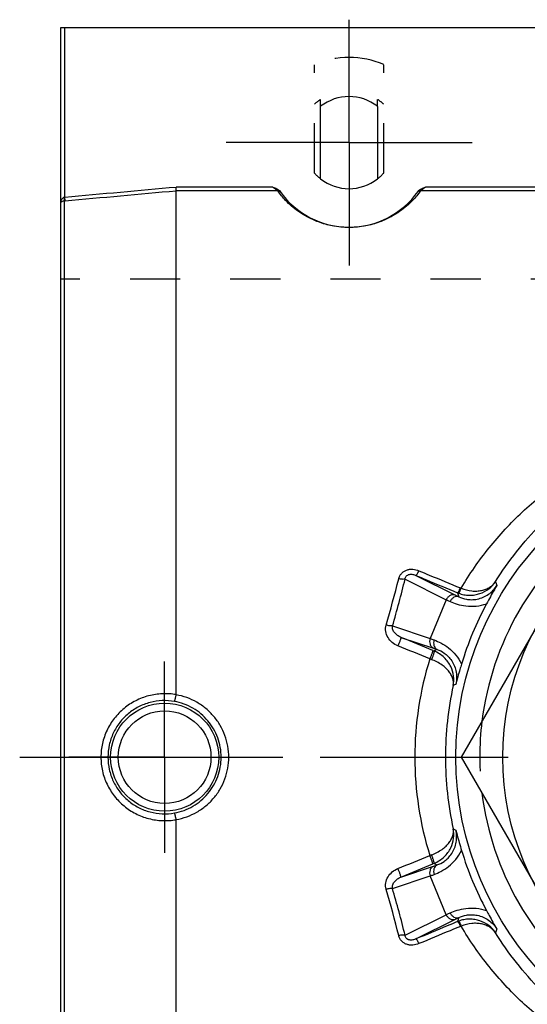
# Model space of a CAD drawing. Header units: millimetres. Extents: x 402 to 598, y 400 to 600.
# Tile 2 of 7: x 402 to 468, y 468 to 596. Entities that reach past the tile are written whole.
import ezdxf

# ---------------------------------------------------------------- set-up
doc = ezdxf.new("R2010")
doc.units = ezdxf.units.MM
doc.header["$LTSCALE"] = 65.185185
doc.linetypes.add('CENTER', pattern=[0.6, 0.375, -0.075, 0.075, -0.075])
doc.linetypes.add('HIDDEN', pattern=[0.2, 0.1, -0.1])
for name, color, linetype in [('ACHSEN_S', 7, 'CONTINUOUS'), ('FASEN', 7, 'CONTINUOUS'), ('FLAECHEN', 7, 'CONTINUOUS'), ('KOERPER', 7, 'CONTINUOUS'), ('KONST.EL_MIT_GEO', 7, 'CONTINUOUS')]:
    doc.layers.add(name, color=color, linetype=linetype)

msp = doc.modelspace()

# ---------------------------------------------------------------- linework, layer by layer
at = {"layer": 'ACHSEN_S', "color": 2, "linetype": 'CENTER'}
msp.add_line((402.14, 500), (597.86, 500), dxfattribs=at)
at = {"layer": 'FASEN', "color": 7, "linetype": 'Continuous'}
msp.add_circle((500, 500), 41.1, dxfattribs=at)
for start, end in [(127.0851, 172.9149), (187.0851, 232.9149)]:
    msp.add_arc((500, 500), 38, start, end, dxfattribs=at)
at = {"layer": 'FASEN', "color": 8, "linetype": 'HIDDEN'}
msp.add_arc((500, 500), 38, 172.9149, 187.0851, dxfattribs=at)
at = {"layer": 'FLAECHEN', "color": 8, "linetype": 'HIDDEN'}
msp.add_line((592.5, 562.21), (407.5, 562.21), dxfattribs=at)
at = {"layer": 'FLAECHEN', "color": 2, "linetype": 'CENTER'}
for q in [(421, 512.45), (408.55, 500), (421, 487.55), (433.45, 500)]:
    msp.add_line((421, 500), q, dxfattribs=at)
at = {"layer": 'KOERPER', "color": 8, "linetype": 'HIDDEN'}
for p, q in [((440.5, 576.03), (440.5, 590.14)), ((449.5, 576.03), (449.5, 590.14)), ((441.3, 584.72), (441.3, 585.62)), ((448.7, 584.72), (448.7, 585.62))]:
    msp.add_line(p, q, dxfattribs=at)
at = {"layer": 'KOERPER', "color": 7, "linetype": 'Continuous'}
for p, q in [((441.3, 575.28), (441.3, 584.72)), ((448.7, 584.72), (448.7, 575.28))]:
    msp.add_line(p, q, dxfattribs=at)
for start, end in [(51.9269, 128.0731), (231.9269, 308.0731)]:
    msp.add_arc((445, 580), 6, start, end, dxfattribs=at)
at = {"layer": 'KOERPER', "color": 8, "linetype": 'HIDDEN'}
for radius, start, end in [(6.73, 123.3633, 131.9786), (6.73, 48.0214, 56.6367), (6, 221.4096, 231.9269), (6, 308.0731, 318.5904)]:
    msp.add_arc((445, 580), radius, start, end, dxfattribs=at)
at = {"layer": 'KONST.EL_MIT_GEO', "color": 2, "linetype": 'CENTER'}
for q in [(445, 596), (429, 580), (445, 564), (461, 580)]:
    msp.add_line((445, 580), q, dxfattribs=at)
at = {"layer": 'KONST.EL_MIT_GEO', "color": 7, "linetype": 'Continuous'}
for p, q in [((407.5, 405), (407.5, 595)), ((407.5, 595), (592.5, 595)), ((408, 572.91), (408, 595)), ((435.06, 574.22), (422.48, 574.22)), ((545.06, 574.22), (454.94, 574.22)), ((408.04, 572.43), (408, 572.91)), ((422.5, 508.14), (422.5, 573.74)), ((435.68, 573.74), (422.5, 573.74)), ((545.68, 573.74), (454.32, 573.74)), ((407.96, 427.58), (407.96, 572.42)), ((479.79, 535), (459.59, 500)), ((452.29, 523.18), (457.65, 520.5)), ((453.7, 523.66), (458.86, 521.08)), ((457.65, 520.5), (455.55, 515.45)), ((450.64, 517.09), (455.55, 515.45)), ((451.74, 515.6), (456, 514.18)), ((459.59, 500), (479.79, 465)), ((422.5, 426.26), (422.5, 491.86)), ((451.74, 484.4), (456, 485.82)), ((450.64, 482.91), (455.55, 484.55)), ((457.65, 479.5), (455.55, 484.55)), ((452.29, 476.82), (457.65, 479.5)), ((453.7, 476.34), (458.86, 478.92))]:
    msp.add_line(p, q, dxfattribs=at)
for centre, radius in [((500, 500), 35), ((421, 500), 7.03), ((421, 500), 6.03)]:
    msp.add_circle(centre, radius, dxfattribs=at)
at = {"layer": 'KONST.EL_MIT_GEO', "color": 8, "linetype": 'HIDDEN'}
msp.add_arc((445, 580), 11.1, 66.0734, 113.9266, dxfattribs=at)
at = {"layer": 'KONST.EL_MIT_GEO', "color": 7, "linetype": 'Continuous'}
for centre, radius, start, end in [((407.84, 573.81), 0.92, 277.5605, 280.3082), ((445, 580), 11, 215.2982, 324.7018), ((407.72, 576.01), 3.6, 273.8009, 275.1922), ((311.68, 558.14), 144.07, 343.4912, 345.9731), ((309.12, 558.49), 147.46, 343.6929, 346.1473), ((460.65, 524.81), 3.01, 247.5322, 249.3005), ((579.83, 565.08), 123.24, 200.0428, 200.2802), ((460.66, 525.07), 3.99, 247.3402, 249.1225), ((596.72, 564.76), 144.27, 197.4929, 197.7077), ((499.9, 500.04), 42.04, 151.712, 163.288), ((522.52, 385.98), 144.1, 117.2919, 117.4669), ((496.51, 499.99), 42.96, 162.643, 179.9874), ((475.31, 565.07), 55.89, 249.249, 249.4968), ((488.37, 592.81), 85.34, 247.6291, 247.7512), ((500.94, 500), 43.4, 167.591, 180.0008), ((510.32, 397.75), 123, 114.7184, 114.888), ((422.42, 508.14), 0.0849, 349.5372, 0.0389), ((496.51, 500.01), 42.96, 180.0126, 197.357), ((500.94, 500), 43.4, 179.9992, 192.4091), ((422.42, 491.86), 0.0849, 359.9636, 10.4653), ((510.32, 602.25), 123, 245.1119, 245.2815), ((475.31, 434.93), 55.89, 110.5032, 110.751), ((499.9, 499.96), 42.04, 196.712, 208.288), ((488.37, 407.19), 85.34, 112.2488, 112.3709), ((522.52, 614.02), 144.1, 242.5331, 242.7081), ((314.05, 442.5), 141.62, 14.0054, 16.5303), ((311.52, 442.16), 144.97, 13.8316, 16.3281), ((596.72, 435.24), 144.27, 162.2926, 162.5074), ((460.66, 474.93), 3.99, 110.8775, 112.6598), ((460.65, 475.19), 3.01, 110.6995, 112.4679), ((579.83, 434.92), 123.24, 159.7197, 159.9572)]:
    msp.add_arc(centre, radius, start, end, dxfattribs=at)
for points in [[(408, 572.91), (412.83, 573.34), (417.65, 573.78), (422.48, 574.22)], [(408.04, 572.43), (412.86, 572.86), (417.68, 573.3), (422.5, 573.74)], [(455.89, 513.9), (454.5, 514.47), (453.12, 515.03), (451.74, 515.6)], [(455.5, 512.81), (454.12, 513.37), (452.74, 513.93), (451.35, 514.49)], [(451.35, 485.51), (452.74, 486.07), (454.12, 486.63), (455.5, 487.19)], [(451.74, 484.4), (453.12, 484.97), (454.5, 485.53), (455.89, 486.1)]]:
    msp.add_open_spline(points, degree=3, dxfattribs=at)
for points, knots in [([(422.5, 573.74), (422.5, 573.75), (422.5, 573.77), (422.5, 573.83), (422.49, 573.93), (422.49, 574.07), (422.48, 574.17), (422.48, 574.22)], [0, 0, 0, 0, 0.057971, 0.140816, 0.371764, 0.668536, 1, 1, 1, 1]), ([(435.06, 574.22), (435.15, 574.19), (435.32, 574.11), (435.67, 573.96), (435.91, 573.8), (436.02, 573.64)], [0, 0, 0, 0, 0.25118, 0.502316, 1, 1, 1, 1]), ([(435.68, 573.74), (435.64, 573.77), (435.43, 573.92), (435.22, 574.08), (435.06, 574.22)], [0, 0, 0, 0, 0.186758, 1, 1, 1, 1]), ([(453.98, 573.64), (454.09, 573.8), (454.33, 573.96), (454.68, 574.11), (454.85, 574.19), (454.94, 574.22)], [0, 0, 0, 0, 0.497684, 0.74882, 1, 1, 1, 1]), ([(454.94, 574.22), (454.89, 574.17), (454.68, 574), (454.47, 573.85), (454.32, 573.74)], [0, 0, 0, 0, 0.286403, 1, 1, 1, 1]), ([(435.68, 573.74), (435.76, 573.74), (435.92, 573.71), (436.04, 573.61), (436.09, 573.55)], [0, 0, 0, 0, 0.505433, 1, 1, 1, 1]), ([(454.32, 573.74), (454, 573.29), (453.18, 572.31), (451.86, 571.18), (450.4, 570.27), (448.91, 569.59), (447.08, 569.08), (445, 568.88), (442.92, 569.08), (441.09, 569.59), (439.6, 570.27), (438.14, 571.18), (436.82, 572.31), (436, 573.29), (435.68, 573.74)], [0, 0, 0, 0, 0.075611, 0.175737, 0.238547, 0.312784, 0.400641, 0.5, 0.599359, 0.687216, 0.761453, 0.824263, 0.924389, 1, 1, 1, 1]), ([(454.32, 573.74), (454.24, 573.74), (454.08, 573.71), (453.96, 573.61), (453.91, 573.55)], [0, 0, 0, 0, 0.505433, 1, 1, 1, 1]), ([(407.5, 572.14), (407.5, 572.22), (407.51, 572.37), (407.57, 572.55), (407.65, 572.69), (407.73, 572.79), (407.83, 572.86), (407.91, 572.89), (407.96, 572.9)], [0, 0, 0, 0, 0.238278, 0.479376, 0.602841, 0.729644, 0.861631, 1, 1, 1, 1]), ([(407.5, 572.14), (407.5, 572.17), (407.52, 572.23), (407.6, 572.32), (407.75, 572.39), (407.88, 572.42), (407.96, 572.42)], [0, 0, 0, 0, 0.149528, 0.335896, 0.601664, 1, 1, 1, 1]), ([(407.96, 572.42), (407.96, 572.44), (407.97, 572.5), (407.97, 572.61), (407.97, 572.75), (407.96, 572.85), (407.96, 572.9)], [0, 0, 0, 0, 0.143561, 0.374564, 0.670083, 1, 1, 1, 1]), ([(459.59, 521.99), (460.67, 523.83), (463.1, 527.35), (467.45, 532.03), (472.39, 536.07), (476.03, 538.29), (477.92, 539.27)], [0, 0, 0, 0, 0.25126, 0.500639, 0.749657, 1, 1, 1, 1]), ([(464.05, 522.85), (464.89, 524.19), (466.71, 526.79), (469.84, 530.35), (473.33, 533.54), (475.88, 535.39), (477.2, 536.24)], [0, 0, 0, 0, 0.251546, 0.501262, 0.750304, 1, 1, 1, 1]), ([(451.46, 523.22), (451.49, 523.35), (451.58, 523.6), (451.81, 523.93), (452.11, 524.19), (452.48, 524.37), (452.88, 524.47), (453.43, 524.48), (453.83, 524.37), (454.09, 524.27)], [0, 0, 0, 0, 0.121615, 0.244199, 0.368241, 0.493792, 0.620413, 0.747458, 1, 1, 1, 1]), ([(453.7, 523.66), (453.71, 523.66), (453.73, 523.67), (453.77, 523.71), (453.81, 523.76), (453.88, 523.86), (453.97, 524.03), (454.05, 524.18), (454.09, 524.27)], [0, 0, 0, 0, 0.036198, 0.098345, 0.189116, 0.307546, 0.617219, 1, 1, 1, 1]), ([(454.09, 524.27), (454.54, 524.08), (456.34, 523.33), (458.15, 522.59), (459.5, 522.03)], [0, 0, 0, 0, 0.249852, 1, 1, 1, 1]), ([(452.29, 523.18), (452.24, 523.17), (452.12, 523.15), (451.84, 523.15), (451.61, 523.19), (451.46, 523.22)], [0, 0, 0, 0, 0.188028, 0.425861, 1, 1, 1, 1]), ([(452.29, 523.18), (452.29, 523.25), (452.32, 523.39), (452.43, 523.58), (452.62, 523.73), (452.84, 523.8), (453.07, 523.82), (453.36, 523.79), (453.57, 523.72), (453.7, 523.66)], [0, 0, 0, 0, 0.115483, 0.237421, 0.367053, 0.499766, 0.63024, 0.75692, 1, 1, 1, 1]), ([(453.7, 523.66), (454.15, 523.47), (455.96, 522.72), (457.76, 521.96), (459.12, 521.39)], [0, 0, 0, 0, 0.249848, 1, 1, 1, 1]), ([(459.12, 521.39), (459.13, 521.39), (459.15, 521.41), (459.18, 521.44), (459.22, 521.49), (459.27, 521.57), (459.32, 521.66), (459.4, 521.82), (459.46, 521.94), (459.5, 522.03)], [0, 0, 0, 0, 0.034119, 0.095576, 0.186444, 0.305432, 0.449979, 0.616695, 1, 1, 1, 1]), ([(459.23, 521.35), (459.46, 521.26), (459.93, 521.13), (460.65, 521.06), (461.36, 521.11), (462.23, 521.33), (463.22, 521.85), (463.82, 522.49), (464.05, 522.85)], [0, 0, 0, 0, 0.135122, 0.267864, 0.397416, 0.523528, 0.765732, 1, 1, 1, 1]), ([(459.23, 521.35), (459.24, 521.35), (459.26, 521.36), (459.29, 521.4), (459.33, 521.45), (459.37, 521.53), (459.42, 521.62), (459.5, 521.78), (459.55, 521.91), (459.59, 521.99)], [0, 0, 0, 0, 0.03307, 0.094134, 0.184895, 0.303948, 0.448691, 0.61572, 1, 1, 1, 1]), ([(459.28, 520.88), (459.59, 520.73), (460.14, 520.55), (460.96, 520.48), (461.7, 520.56), (462.45, 520.79), (463.15, 521.19), (463.76, 521.71), (464.09, 522.14), (464.23, 522.37)], [0, 0, 0, 0, 0.182509, 0.301831, 0.435096, 0.575248, 0.716959, 0.85849, 1, 1, 1, 1]), ([(459.59, 521.99), (460.03, 521.81), (460.71, 521.63), (461.62, 521.61), (462.24, 521.69), (462.81, 521.86), (463.31, 522.11), (463.73, 522.44), (463.96, 522.7), (464.05, 522.85)], [0, 0, 0, 0, 0.29117, 0.42701, 0.554702, 0.674495, 0.787445, 0.895235, 1, 1, 1, 1]), ([(464.23, 522.37), (464.12, 522.18), (463.65, 521.39), (463.21, 520.58), (462.88, 519.97)], [0, 0, 0, 0, 0.235954, 1, 1, 1, 1]), ([(458.86, 521.08), (458.75, 521.12), (458.57, 521.15), (458.33, 521.12), (458.1, 521.03), (457.84, 520.84), (457.7, 520.62), (457.65, 520.5)], [0, 0, 0, 0, 0.237015, 0.359043, 0.483603, 0.738871, 1, 1, 1, 1]), ([(457.65, 520.5), (457.68, 520.48), (457.85, 520.4), (458.02, 520.32), (458.16, 520.26)], [0, 0, 0, 0, 0.221716, 1, 1, 1, 1]), ([(459.28, 520.88), (459.23, 520.9), (459.13, 520.92), (458.91, 520.92), (458.63, 520.83), (458.34, 520.59), (458.21, 520.38), (458.16, 520.26)], [0, 0, 0, 0, 0.111446, 0.225645, 0.466514, 0.727227, 1, 1, 1, 1]), ([(458.86, 521.08), (458.89, 521.07), (459.03, 521), (459.17, 520.93), (459.28, 520.88)], [0, 0, 0, 0, 0.221755, 1, 1, 1, 1]), ([(458.16, 520.26), (458.45, 520.13), (459.11, 519.88), (460.24, 519.64), (461.55, 519.62), (462.44, 519.81), (462.88, 519.97)], [0, 0, 0, 0, 0.197887, 0.440253, 0.713149, 1, 1, 1, 1]), ([(451.35, 514.49), (451.09, 514.6), (450.59, 514.9), (450.03, 515.55), (449.76, 516.23), (449.73, 516.79), (449.77, 517.07), (449.81, 517.2)], [0, 0, 0, 0, 0.252498, 0.503253, 0.751756, 0.875942, 1, 1, 1, 1]), ([(450.64, 517.09), (450.59, 517.08), (450.48, 517.08), (450.28, 517.1), (450.05, 517.14), (449.9, 517.18), (449.81, 517.2)], [0, 0, 0, 0, 0.181614, 0.418581, 0.69719, 1, 1, 1, 1]), ([(451.74, 515.6), (451.58, 515.67), (451.29, 515.83), (450.98, 516.11), (450.79, 516.37), (450.69, 516.59), (450.63, 516.84), (450.63, 517), (450.64, 517.09)], [0, 0, 0, 0, 0.253542, 0.502243, 0.625725, 0.749073, 0.873241, 1, 1, 1, 1]), ([(451.74, 515.6), (451.74, 515.6), (451.74, 515.59), (451.74, 515.57), (451.73, 515.53), (451.72, 515.49), (451.71, 515.44), (451.69, 515.36), (451.64, 515.23), (451.58, 515.06), (451.51, 514.88), (451.44, 514.69), (451.38, 514.56), (451.35, 514.49)], [0, 0, 0, 0, 0.010368, 0.029109, 0.0568, 0.09334, 0.1384, 0.191512, 0.319475, 0.471533, 0.640826, 0.819684, 1, 1, 1, 1]), ([(455.55, 515.45), (455.51, 515.33), (455.45, 515.08), (455.5, 514.76), (455.61, 514.53), (455.75, 514.34), (455.89, 514.23), (456, 514.18)], [0, 0, 0, 0, 0.261129, 0.516397, 0.640957, 0.762985, 1, 1, 1, 1]), ([(455.55, 515.45), (455.59, 515.44), (455.77, 515.38), (455.95, 515.31), (456.08, 515.26)], [0, 0, 0, 0, 0.221716, 1, 1, 1, 1]), ([(456.08, 515.26), (456.04, 515.14), (455.98, 514.89), (456.02, 514.53), (456.15, 514.26), (456.31, 514.11), (456.4, 514.05), (456.45, 514.03)], [0, 0, 0, 0, 0.272773, 0.533486, 0.774355, 0.888554, 1, 1, 1, 1]), ([(456.08, 515.26), (456.38, 515.15), (457.03, 514.86), (458, 514.22), (458.93, 513.32), (459.43, 512.55), (459.63, 512.13)], [0, 0, 0, 0, 0.197887, 0.440253, 0.713149, 1, 1, 1, 1]), ([(456, 514.18), (456.03, 514.17), (456.18, 514.12), (456.33, 514.07), (456.45, 514.03)], [0, 0, 0, 0, 0.221755, 1, 1, 1, 1]), ([(456.45, 514.03), (456.77, 513.92), (457.28, 513.65), (457.91, 513.12), (458.38, 512.55), (458.75, 511.85), (458.96, 511.07), (459.02, 510.27), (458.95, 509.74), (458.89, 509.48)], [0, 0, 0, 0, 0.182509, 0.301831, 0.435096, 0.575248, 0.716959, 0.858491, 1, 1, 1, 1]), ([(455.89, 513.9), (455.89, 513.89), (455.89, 513.88), (455.89, 513.86), (455.88, 513.83), (455.87, 513.79), (455.86, 513.74), (455.83, 513.66), (455.79, 513.53), (455.73, 513.37), (455.66, 513.19), (455.59, 513), (455.53, 512.87), (455.5, 512.81)], [0, 0, 0, 0, 0.009905, 0.02835, 0.055786, 0.092079, 0.136896, 0.189773, 0.317345, 0.469221, 0.638701, 0.818278, 1, 1, 1, 1]), ([(456.06, 513.83), (456.06, 513.82), (456.07, 513.81), (456.07, 513.77), (456.06, 513.7), (456.04, 513.59), (456, 513.45), (455.95, 513.29), (455.86, 513.04), (455.79, 512.85), (455.73, 512.72)], [0, 0, 0, 0, 0.013712, 0.034241, 0.099677, 0.197478, 0.324194, 0.474606, 0.642292, 1, 1, 1, 1]), ([(458.56, 509.33), (458.58, 509.47), (458.6, 509.76), (458.51, 510.21), (458.32, 510.67), (458.02, 511.13), (457.61, 511.59), (456.88, 512.19), (456.21, 512.54), (455.73, 512.72)], [0, 0, 0, 0, 0.090208, 0.185014, 0.288005, 0.402251, 0.530188, 0.673279, 1, 1, 1, 1]), ([(458.56, 509.33), (458.64, 509.73), (458.66, 510.59), (458.34, 511.64), (457.87, 512.42), (457.38, 512.99), (456.78, 513.47), (456.31, 513.72), (456.06, 513.83)], [0, 0, 0, 0, 0.221609, 0.455629, 0.581284, 0.714025, 0.854092, 1, 1, 1, 1]), ([(459.63, 512.13), (459.56, 511.9), (459.3, 511.02), (459.05, 510.13), (458.89, 509.48)], [0, 0, 0, 0, 0.267612, 1, 1, 1, 1]), ([(422.5, 508.14), (421.91, 508.24), (420.7, 508.32), (418.9, 508.05), (417.2, 507.4), (415.67, 506.4), (414.4, 505.09), (413.44, 503.54), (412.84, 501.81), (412.71, 500.6), (412.71, 500)], [0, 0, 0, 0, 0.124582, 0.249405, 0.374407, 0.499503, 0.624629, 0.749755, 0.874878, 1, 1, 1, 1]), ([(422.28, 507.25), (422.29, 507.25), (422.29, 507.26), (422.3, 507.28), (422.31, 507.3), (422.32, 507.34), (422.34, 507.41), (422.37, 507.52), (422.4, 507.65), (422.43, 507.79), (422.47, 507.95), (422.49, 508.07), (422.5, 508.12)], [0, 0, 0, 0, 0.010002, 0.027779, 0.053849, 0.088194, 0.18082, 0.303022, 0.451028, 0.620186, 0.805136, 1, 1, 1, 1]), ([(429.35, 500), (429.35, 500.48), (429.26, 501.44), (428.89, 502.84), (428.27, 504.15), (427.43, 505.33), (426.4, 506.35), (425.22, 507.18), (423.9, 507.79), (422.97, 508.04), (422.5, 508.12)], [0, 0, 0, 0, 0.125089, 0.25014, 0.375133, 0.500075, 0.624998, 0.749943, 0.874941, 1, 1, 1, 1]), ([(422.28, 507.25), (421.76, 507.35), (420.68, 507.42), (419.08, 507.18), (417.57, 506.6), (416.22, 505.7), (415.1, 504.53), (414.26, 503.15), (413.74, 501.61), (413.62, 500.54), (413.62, 500)], [0, 0, 0, 0, 0.124445, 0.249206, 0.374204, 0.499328, 0.624493, 0.749662, 0.87483, 1, 1, 1, 1]), ([(428.35, 500), (428.35, 500.43), (428.28, 501.29), (427.94, 502.53), (427.4, 503.7), (426.66, 504.75), (425.75, 505.67), (424.7, 506.41), (423.53, 506.95), (422.7, 507.18), (422.28, 507.25)], [0, 0, 0, 0, 0.125123, 0.250195, 0.37519, 0.500116, 0.625014, 0.749938, 0.87493, 1, 1, 1, 1]), ([(412.71, 500), (412.71, 499.4), (412.84, 498.19), (413.44, 496.46), (414.4, 494.91), (415.67, 493.6), (417.2, 492.6), (418.9, 491.95), (420.7, 491.68), (421.91, 491.76), (422.5, 491.86)], [0, 0, 0, 0, 0.125122, 0.250245, 0.375371, 0.500497, 0.625593, 0.750595, 0.875418, 1, 1, 1, 1]), ([(413.62, 500), (413.62, 499.46), (413.74, 498.39), (414.26, 496.85), (415.1, 495.47), (416.22, 494.3), (417.57, 493.4), (419.08, 492.82), (420.68, 492.58), (421.76, 492.65), (422.28, 492.75)], [0, 0, 0, 0, 0.12517, 0.250338, 0.375507, 0.500672, 0.625796, 0.750794, 0.875555, 1, 1, 1, 1]), ([(422.28, 492.75), (422.7, 492.82), (423.53, 493.05), (424.7, 493.59), (425.75, 494.33), (426.66, 495.25), (427.4, 496.3), (427.94, 497.47), (428.28, 498.71), (428.35, 499.57), (428.35, 500)], [0, 0, 0, 0, 0.12507, 0.250062, 0.374986, 0.499884, 0.62481, 0.749805, 0.874877, 1, 1, 1, 1]), ([(422.5, 491.88), (422.97, 491.96), (423.9, 492.21), (425.22, 492.82), (426.4, 493.65), (427.43, 494.67), (428.27, 495.85), (428.89, 497.16), (429.26, 498.56), (429.35, 499.52), (429.35, 500)], [0, 0, 0, 0, 0.125059, 0.250057, 0.375002, 0.499925, 0.624867, 0.74986, 0.874911, 1, 1, 1, 1]), ([(422.5, 491.88), (422.49, 491.93), (422.47, 492.05), (422.43, 492.21), (422.4, 492.35), (422.37, 492.48), (422.34, 492.59), (422.32, 492.66), (422.31, 492.7), (422.3, 492.72), (422.29, 492.74), (422.29, 492.75), (422.28, 492.75)], [0, 0, 0, 0, 0.194864, 0.379814, 0.548973, 0.696979, 0.819181, 0.911807, 0.946151, 0.972222, 0.99, 1, 1, 1, 1]), ([(455.73, 487.28), (456.21, 487.46), (456.88, 487.81), (457.61, 488.41), (458.02, 488.87), (458.32, 489.33), (458.51, 489.79), (458.6, 490.24), (458.58, 490.53), (458.56, 490.67)], [0, 0, 0, 0, 0.326721, 0.469812, 0.597749, 0.711995, 0.814986, 0.909792, 1, 1, 1, 1]), ([(456.06, 486.17), (456.31, 486.28), (456.78, 486.53), (457.38, 487.01), (457.87, 487.58), (458.34, 488.36), (458.66, 489.41), (458.64, 490.27), (458.56, 490.67)], [0, 0, 0, 0, 0.145908, 0.285975, 0.418716, 0.544371, 0.778391, 1, 1, 1, 1]), ([(456.45, 485.97), (456.77, 486.08), (457.28, 486.35), (457.91, 486.88), (458.38, 487.45), (458.75, 488.15), (458.96, 488.93), (459.02, 489.73), (458.95, 490.26), (458.89, 490.52)], [0, 0, 0, 0, 0.182509, 0.301831, 0.435096, 0.575248, 0.716959, 0.85849, 1, 1, 1, 1]), ([(458.89, 490.52), (458.94, 490.31), (459.17, 489.42), (459.43, 488.54), (459.63, 487.87)], [0, 0, 0, 0, 0.235954, 1, 1, 1, 1]), ([(455.89, 486.1), (455.89, 486.11), (455.89, 486.12), (455.89, 486.14), (455.88, 486.17), (455.87, 486.21), (455.86, 486.26), (455.83, 486.34), (455.79, 486.47), (455.73, 486.63), (455.66, 486.81), (455.59, 487), (455.53, 487.13), (455.5, 487.19)], [0, 0, 0, 0, 0.009905, 0.02835, 0.055786, 0.092079, 0.136896, 0.189774, 0.317345, 0.469221, 0.638701, 0.818278, 1, 1, 1, 1]), ([(456.06, 486.17), (456.06, 486.18), (456.07, 486.19), (456.07, 486.23), (456.06, 486.3), (456.04, 486.41), (456, 486.55), (455.95, 486.71), (455.86, 486.96), (455.79, 487.15), (455.73, 487.28)], [0, 0, 0, 0, 0.013712, 0.034241, 0.099677, 0.197478, 0.324194, 0.474606, 0.642292, 1, 1, 1, 1]), ([(456.08, 484.74), (456.38, 484.85), (457.03, 485.14), (458, 485.78), (458.93, 486.68), (459.43, 487.45), (459.63, 487.87)], [0, 0, 0, 0, 0.197887, 0.440253, 0.713149, 1, 1, 1, 1]), ([(456, 485.82), (455.89, 485.77), (455.75, 485.66), (455.61, 485.47), (455.5, 485.24), (455.45, 484.92), (455.51, 484.67), (455.55, 484.55)], [0, 0, 0, 0, 0.237015, 0.359043, 0.483603, 0.738871, 1, 1, 1, 1]), ([(456.45, 485.97), (456.4, 485.95), (456.31, 485.89), (456.15, 485.74), (456.02, 485.47), (455.98, 485.11), (456.04, 484.86), (456.08, 484.74)], [0, 0, 0, 0, 0.111446, 0.225645, 0.466514, 0.727227, 1, 1, 1, 1]), ([(456, 485.82), (456.03, 485.83), (456.18, 485.88), (456.33, 485.93), (456.45, 485.97)], [0, 0, 0, 0, 0.221755, 1, 1, 1, 1]), ([(449.81, 482.8), (449.77, 482.93), (449.73, 483.21), (449.76, 483.77), (450.03, 484.45), (450.59, 485.1), (451.09, 485.4), (451.35, 485.51)], [0, 0, 0, 0, 0.124058, 0.248244, 0.496747, 0.747502, 1, 1, 1, 1]), ([(451.74, 484.4), (451.74, 484.4), (451.74, 484.41), (451.74, 484.43), (451.73, 484.47), (451.72, 484.51), (451.71, 484.56), (451.69, 484.64), (451.64, 484.77), (451.58, 484.94), (451.51, 485.12), (451.44, 485.31), (451.38, 485.44), (451.35, 485.51)], [0, 0, 0, 0, 0.010368, 0.02911, 0.0568, 0.09334, 0.1384, 0.191512, 0.319475, 0.471533, 0.640826, 0.819684, 1, 1, 1, 1]), ([(455.55, 484.55), (455.59, 484.56), (455.77, 484.62), (455.95, 484.69), (456.08, 484.74)], [0, 0, 0, 0, 0.221716, 1, 1, 1, 1]), ([(450.64, 482.91), (450.63, 483), (450.63, 483.16), (450.69, 483.41), (450.79, 483.63), (450.98, 483.89), (451.29, 484.17), (451.58, 484.33), (451.74, 484.4)], [0, 0, 0, 0, 0.126759, 0.250927, 0.374275, 0.497757, 0.746458, 1, 1, 1, 1]), ([(450.64, 482.91), (450.59, 482.92), (450.48, 482.92), (450.28, 482.9), (450.05, 482.86), (449.9, 482.82), (449.81, 482.8)], [0, 0, 0, 0, 0.181614, 0.418581, 0.69719, 1, 1, 1, 1]), ([(457.65, 479.5), (457.68, 479.52), (457.85, 479.6), (458.02, 479.68), (458.16, 479.74)], [0, 0, 0, 0, 0.221716, 1, 1, 1, 1]), ([(457.65, 479.5), (457.7, 479.38), (457.84, 479.16), (458.1, 478.97), (458.33, 478.88), (458.57, 478.85), (458.75, 478.88), (458.86, 478.92)], [0, 0, 0, 0, 0.261129, 0.516397, 0.640957, 0.762985, 1, 1, 1, 1]), ([(458.16, 479.74), (458.45, 479.87), (459.11, 480.12), (460.24, 480.36), (461.55, 480.38), (462.44, 480.19), (462.88, 480.03)], [0, 0, 0, 0, 0.197887, 0.440253, 0.713149, 1, 1, 1, 1]), ([(458.16, 479.74), (458.21, 479.62), (458.34, 479.41), (458.63, 479.17), (458.91, 479.08), (459.13, 479.08), (459.23, 479.1), (459.28, 479.12)], [0, 0, 0, 0, 0.272773, 0.533486, 0.774355, 0.888554, 1, 1, 1, 1]), ([(459.28, 479.12), (459.59, 479.27), (460.14, 479.45), (460.96, 479.52), (461.7, 479.44), (462.45, 479.21), (463.15, 478.81), (463.76, 478.29), (464.09, 477.86), (464.23, 477.63)], [0, 0, 0, 0, 0.182508, 0.301831, 0.435096, 0.575248, 0.716958, 0.85849, 1, 1, 1, 1]), ([(462.88, 480.03), (462.99, 479.82), (463.43, 479.01), (463.88, 478.21), (464.23, 477.63)], [0, 0, 0, 0, 0.267612, 1, 1, 1, 1]), ([(459.12, 478.61), (458.67, 478.42), (456.86, 477.66), (455.06, 476.91), (453.7, 476.34)], [0, 0, 0, 0, 0.250148, 1, 1, 1, 1]), ([(458.86, 478.92), (458.89, 478.93), (459.03, 479), (459.17, 479.07), (459.28, 479.12)], [0, 0, 0, 0, 0.221755, 1, 1, 1, 1]), ([(459.12, 478.61), (459.13, 478.61), (459.15, 478.59), (459.18, 478.56), (459.22, 478.51), (459.27, 478.43), (459.32, 478.34), (459.4, 478.18), (459.46, 478.06), (459.5, 477.97)], [0, 0, 0, 0, 0.034119, 0.095576, 0.186444, 0.305432, 0.449979, 0.616695, 1, 1, 1, 1]), ([(464.05, 477.15), (463.82, 477.51), (463.22, 478.15), (462.23, 478.67), (461.36, 478.89), (460.65, 478.94), (459.93, 478.87), (459.46, 478.74), (459.23, 478.65)], [0, 0, 0, 0, 0.234268, 0.476472, 0.602584, 0.732136, 0.864878, 1, 1, 1, 1]), ([(459.23, 478.65), (459.24, 478.65), (459.26, 478.64), (459.29, 478.6), (459.33, 478.55), (459.37, 478.47), (459.42, 478.38), (459.5, 478.22), (459.55, 478.09), (459.59, 478.01)], [0, 0, 0, 0, 0.03307, 0.094134, 0.184894, 0.303947, 0.448691, 0.61572, 1, 1, 1, 1]), ([(464.05, 477.15), (463.96, 477.3), (463.73, 477.56), (463.31, 477.89), (462.81, 478.14), (462.24, 478.31), (461.62, 478.39), (460.71, 478.37), (460.03, 478.19), (459.59, 478.01)], [0, 0, 0, 0, 0.104765, 0.212555, 0.325505, 0.445298, 0.57299, 0.70883, 1, 1, 1, 1]), ([(452.29, 476.82), (452.24, 476.83), (452.12, 476.85), (451.84, 476.85), (451.61, 476.81), (451.46, 476.78)], [0, 0, 0, 0, 0.188028, 0.425861, 1, 1, 1, 1]), ([(453.7, 476.34), (453.57, 476.28), (453.36, 476.21), (453.07, 476.18), (452.84, 476.2), (452.62, 476.27), (452.43, 476.42), (452.32, 476.61), (452.29, 476.75), (452.29, 476.82)], [0, 0, 0, 0, 0.24308, 0.36976, 0.500234, 0.632947, 0.762579, 0.884517, 1, 1, 1, 1]), ([(459.5, 477.97), (459.05, 477.79), (457.24, 477.04), (455.44, 476.29), (454.09, 475.73)], [0, 0, 0, 0, 0.250145, 1, 1, 1, 1]), ([(477.92, 460.73), (476.03, 461.71), (472.39, 463.93), (467.45, 467.97), (463.1, 472.65), (460.67, 476.17), (459.59, 478.01)], [0, 0, 0, 0, 0.250343, 0.499361, 0.74874, 1, 1, 1, 1]), ([(477.2, 463.76), (475.88, 464.61), (473.33, 466.46), (469.84, 469.65), (466.71, 473.21), (464.89, 475.81), (464.05, 477.15)], [0, 0, 0, 0, 0.249696, 0.498738, 0.748454, 1, 1, 1, 1]), ([(454.09, 475.73), (453.83, 475.63), (453.43, 475.52), (452.88, 475.53), (452.48, 475.63), (452.11, 475.81), (451.81, 476.07), (451.58, 476.4), (451.49, 476.65), (451.46, 476.78)], [0, 0, 0, 0, 0.252542, 0.379587, 0.506208, 0.631759, 0.755801, 0.878385, 1, 1, 1, 1]), ([(453.7, 476.34), (453.71, 476.34), (453.73, 476.33), (453.77, 476.29), (453.81, 476.24), (453.88, 476.14), (453.97, 475.97), (454.05, 475.82), (454.09, 475.73)], [0, 0, 0, 0, 0.036198, 0.098345, 0.189116, 0.307545, 0.617219, 1, 1, 1, 1])]:
    msp.add_open_spline(points, degree=3, knots=knots, dxfattribs=at)

doc.saveas('drawing.dxf')
